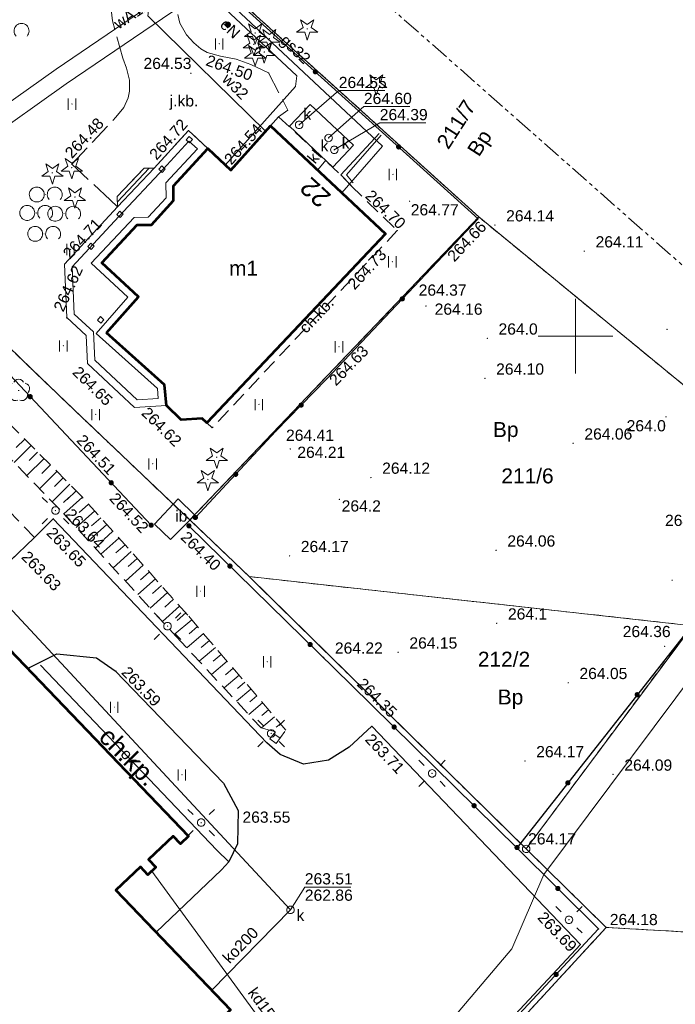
# Model space of a CAD drawing. Header units: metres. Extents: x 7427125 to 7427502, y 5541102 to 5541557.
# Tile 36 of 44: x 7427363 to 7427407, y 5541305 to 5541371. Entities that reach past the tile are written whole.
import ezdxf
from ezdxf.enums import TextEntityAlignment as Align

# ---------------------------------------------------------------- set-up
doc = ezdxf.new("R2010")
doc.units = ezdxf.units.M
doc.header["$MEASUREMENT"] = 0
for name, pattern in [('( Phantom )', [2.5, 1.25, -0.25, 0.25, -0.25, 0.25, -0.25]), ('PRZER1-1', [1, 0.5, -0.5]), ('PRZER2-1', [1.5, 1, -0.5]), ('PRZER3-1', [2, 1.5, -0.5])]:
    doc.linetypes.add(name, pattern=pattern)
for name, color, linetype, lineweight in [('GEPADR_O', 7, 'Continuous', 13), ('GEPPGD', 7, 'Continuous', 13), ('GESBTO', 7, 'Continuous', 13), ('GESBZO', 7, 'Continuous', 53), ('GESBZO_O', 7, 'Continuous', 53), ('GESDZI', 7, 'Continuous', 13), ('GESDZI_O', 7, 'Continuous', 13), ('GESIPP', 7, 'Continuous', 13), ('GESSCH', 7, 'Continuous', 13), ('GOSRBG', 7, 'Continuous', 13), ('GSLINK', 7, 'Continuous', 13), ('GSLINK_O', 7, 'Continuous', 13), ('GSLKOG', 7, 'Continuous', 30), ('GSLKRW', 7, 'Continuous', 30), ('GSPTZI', 7, 'Continuous', 13), ('GSPWPN', 7, 'Continuous', 13), ('GSPWPN_O', 7, 'Continuous', 13), ('GSPWPS', 7, 'Continuous', 13), ('GSPWPS_O', 7, 'Continuous', 13), ('GSSIIN', 7, 'Continuous', 13), ('GSSIIN_O', 7, 'Continuous', 13), ('GSSKOA', 7, 'Continuous', 13), ('GSSKOA_O', 7, 'Continuous', 13), ('GSSKOD', 7, 'Continuous', 13), ('GSSKOD_O', 7, 'Continuous', 13), ('GSSKOG', 7, 'Continuous', 13), ('GSSUTR', 7, 'Continuous', 13), ('GSSZAD', 7, 'Continuous', 13), ('GSSZSN', 7, 'Continuous', 13), ('GTGETI_O', 7, 'Continuous', 13), ('GUPELA', 7, 'Continuous', 13), ('GUPIWZ', 7, 'Continuous', 13), ('GUPIWZ_O', 7, 'Continuous', 13), ('GUPPRZ', 7, 'Continuous', 13), ('GUPPRZ_O', 7, 'Continuous', 13), ('GUSIKP', 7, 'Continuous', 13)]:
    doc.layers.add(name, color=color, linetype=linetype, lineweight=lineweight)
for name, color, linetype, lineweight, true_color in [('GESUZY', 7, 'Continuous', 13, 0x008000), ('GESUZY_O', 7, 'Continuous', 13, 0x008000), ('GSPRDI', 7, 'Continuous', 13, 0x008000), ('GSPRDL', 7, 'Continuous', 13, 0x008000), ('GULEPR', 1, 'Continuous', 13, 0xff0000), ('GULEPR_O', 1, 'Continuous', 13, 0xff0000), ('GULGPR', 7, 'Continuous', 13, 0xbfbf00), ('GULGPR_O', 7, 'Continuous', 13, 0xbfbf00), ('GULKPR', 7, 'Continuous', 13, 0x803300), ('GULKPR_O', 7, 'Continuous', 13, 0x803300), ('GULWPR', 5, 'Continuous', 13, 0x0000ff), ('GULWPR_O', 5, 'Continuous', 13, 0x0000ff), ('GUPKSD', 7, 'Continuous', 13, 0x803300), ('GUPKSD_O', 7, 'Continuous', 13, 0x803300), ('Ramka sekcyjna', 7, 'Continuous', 13, 0xa5007c)]:
    doc.layers.add(name, color=color, linetype=linetype, lineweight=lineweight, true_color=true_color)
doc.styles.add('Arial', font='arial.ttf')

# ---------------------------------------------------------------- blocks, each defined once
blk = doc.blocks.new('D_GEPPGD1_2')
blk.add_hatch(color=0).paths.add_polyline_path([(0, -0.045), (-0.013906, -0.042798), (-0.02645, -0.036406), (-0.036406, -0.02645), (-0.042798, -0.013906), (-0.045, 0), (-0.042798, 0.013906), (-0.036406, 0.02645), (-0.02645, 0.036406), (-0.013906, 0.042798), (0, 0.045), (0.013906, 0.042798), (0.02645, 0.036406), (0.036406, 0.02645), (0.042798, 0.013906), (0.045, 0), (0.042798, -0.013906), (0.036406, -0.02645), (0.02645, -0.036406), (0.013906, -0.042798)])
blk = doc.blocks.new('D_GUPIWZ1_1')
at = {"color": 0, "flags": 128}
blk.add_lwpolyline([(0, 0.25), (0.064705, 0.241481), (0.125, 0.216506), (0.176777, 0.176777), (0.216506, 0.125), (0.241481, 0.064705), (0.25, 0), (0.241481, -0.064705), (0.216506, -0.125), (0.176777, -0.176777), (0.125, -0.216506), (0.064705, -0.241481), (0, -0.25), (-0.064705, -0.241481), (-0.125, -0.216506), (-0.176777, -0.176777), (-0.216506, -0.125), (-0.241481, -0.064705), (-0.25, 0), (-0.241481, 0.064705), (-0.216506, 0.125), (-0.176777, 0.176777), (-0.125, 0.216506), (-0.064705, 0.241481), (0, 0.25)], close=True, dxfattribs=at)
blk = doc.blocks.new('D_GUPKSD1_1')
at = {"color": 0, "flags": 128}
blk.add_lwpolyline([(0, 0.25), (0.064705, 0.241481), (0.125, 0.216506), (0.176777, 0.176777), (0.216506, 0.125), (0.241481, 0.064705), (0.25, 0), (0.241481, -0.064705), (0.216506, -0.125), (0.176777, -0.176777), (0.125, -0.216506), (0.064705, -0.241481), (0, -0.25), (-0.064705, -0.241481), (-0.125, -0.216506), (-0.176777, -0.176777), (-0.216506, -0.125), (-0.241481, -0.064705), (-0.25, 0), (-0.241481, 0.064705), (-0.216506, 0.125), (-0.176777, 0.176777), (-0.125, 0.216506), (-0.064705, 0.241481), (0, 0.25)], close=True, dxfattribs=at)
blk = doc.blocks.new('D_GSPWPS1')
blk.add_hatch(color=0).paths.add_polyline_path([(0, -0.045), (-0.011647, -0.043467), (-0.0225, -0.038971), (-0.03182, -0.03182), (-0.038971, -0.0225), (-0.043467, -0.011647), (-0.045, 0), (-0.043467, 0.011647), (-0.038971, 0.0225), (-0.03182, 0.03182), (-0.0225, 0.038971), (-0.011647, 0.043467), (0, 0.045), (0.011647, 0.043467), (0.0225, 0.038971), (0.03182, 0.03182), (0.038971, 0.0225), (0.043467, 0.011647), (0.045, 0), (0.043467, -0.011647), (0.038971, -0.0225), (0.03182, -0.03182), (0.0225, -0.038971), (0.011647, -0.043467)])
blk = doc.blocks.new('D_GSPRDI1')
blk.add_hatch(color=0).paths.add_polyline_path([(0, -0.045), (-0.013906, -0.042798), (-0.02645, -0.036406), (-0.036406, -0.02645), (-0.042798, -0.013906), (-0.045, 0), (-0.042798, 0.013906), (-0.036406, 0.02645), (-0.02645, 0.036406), (-0.013906, 0.042798), (0, 0.045), (0.013906, 0.042798), (0.02645, 0.036406), (0.036406, 0.02645), (0.042798, 0.013906), (0.045, 0), (0.042798, -0.013906), (0.036406, -0.02645), (0.02645, -0.036406), (0.013906, -0.042798)])
at = {"color": 0, "flags": 128}
blk.add_lwpolyline([(0.272471, 0.088531), (0.713338, -0.231778), (0.168396, -0.231778), (0, -0.750048), (-0.168396, -0.231778), (-0.713338, -0.231778), (-0.272471, 0.088531), (-0.440867, 0.606801), (0, 0.286493), (0.440867, 0.606801), (0.272471, 0.088531)], close=True, dxfattribs=at)
blk = doc.blocks.new('D_GSPRDL1')
blk.add_hatch(color=0).paths.add_polyline_path([(0, -0.045), (-0.013906, -0.042798), (-0.02645, -0.036406), (-0.036406, -0.02645), (-0.042798, -0.013906), (-0.045, 0), (-0.042798, 0.013906), (-0.036406, 0.02645), (-0.02645, 0.036406), (-0.013906, 0.042798), (0, 0.045), (0.013906, 0.042798), (0.02645, 0.036406), (0.036406, 0.02645), (0.042798, 0.013906), (0.045, 0), (0.042798, -0.013906), (0.036406, -0.02645), (0.02645, -0.036406), (0.013906, -0.042798)])
at = {"color": 0, "flags": 128}
for points in [[(-0.324277, 0.563333), (-0.240553, 0.662679), (-0.127956, 0.727494), (0, 0.75), (0.127956, 0.727494), (0.240553, 0.662679), (0.324277, 0.563333)], [(-0.635969, -0.134326), (-0.70458, -0.024001), (-0.731429, 0.103115), (-0.713292, 0.231763), (-0.652348, 0.346501), (-0.55591, 0.433559), (-0.435555, 0.482485)], [(0.435555, 0.482485), (0.55591, 0.433559), (0.652348, 0.346501), (0.713292, 0.231763), (0.731429, 0.103115), (0.70458, -0.024001), (0.635969, -0.134326)], [(-0.068773, -0.646351), (-0.194901, -0.677512), (-0.324092, -0.663766), (-0.440839, -0.606763), (-0.531129, -0.513345), (-0.584125, -0.394725), (-0.593465, -0.265141)], [(0.593465, -0.265141), (0.584125, -0.394725), (0.531129, -0.513345), (0.440839, -0.606763), (0.324092, -0.663766), (0.194901, -0.677512), (0.068773, -0.646351)]]:
    blk.add_lwpolyline(points, dxfattribs=at)
blk = doc.blocks.new('D_GUPPRZ1')
blk.add_hatch(color=0).paths.add_polyline_path([(0, -0.045), (-0.011647, -0.043467), (-0.0225, -0.038971), (-0.03182, -0.03182), (-0.038971, -0.0225), (-0.043467, -0.011647), (-0.045, 0), (-0.043467, 0.011647), (-0.038971, 0.0225), (-0.03182, 0.03182), (-0.0225, 0.038971), (-0.011647, 0.043467), (0, 0.045), (0.011647, 0.043467), (0.0225, 0.038971), (0.03182, 0.03182), (0.038971, 0.0225), (0.043467, 0.011647), (0.045, 0), (0.043467, -0.011647), (0.038971, -0.0225), (0.03182, -0.03182), (0.0225, -0.038971), (0.011647, -0.043467)])
blk = doc.blocks.new('D_GSPWPN1')
blk.add_hatch(color=0).paths.add_polyline_path([(0, -0.045), (-0.011647, -0.043467), (-0.0225, -0.038971), (-0.03182, -0.03182), (-0.038971, -0.0225), (-0.043467, -0.011647), (-0.045, 0), (-0.043467, 0.011647), (-0.038971, 0.0225), (-0.03182, 0.03182), (-0.0225, 0.038971), (-0.011647, 0.043467), (0, 0.045), (0.011647, 0.043467), (0.0225, 0.038971), (0.03182, 0.03182), (0.038971, 0.0225), (0.043467, 0.011647), (0.045, 0), (0.043467, -0.011647), (0.038971, -0.0225), (0.03182, -0.03182), (0.0225, -0.038971), (0.011647, -0.043467)])
blk = doc.blocks.new('D_GSPTZI1')
blk.add_hatch(color=0).paths.add_polyline_path([(0, -0.2), (-0.051764, -0.193185), (-0.1, -0.173205), (-0.141421, -0.141421), (-0.173205, -0.1), (-0.193185, -0.051764), (-0.2, 0), (-0.193185, 0.051764), (-0.173205, 0.1), (-0.141421, 0.141421), (-0.1, 0.173205), (-0.051764, 0.193185), (0, 0.2), (0.051764, 0.193185), (0.1, 0.173205), (0.141421, 0.141421), (0.173205, 0.1), (0.193185, 0.051764), (0.2, 0), (0.193185, -0.051764), (0.173205, -0.1), (0.141421, -0.141421), (0.1, -0.173205), (0.051764, -0.193185)])
blk = doc.blocks.new('D_GEPPGD1_1')
at = {"color": 0, "flags": 128}
blk.add_lwpolyline([(0, 0.25), (0.077254, 0.237764), (0.146946, 0.202254), (0.202254, 0.146946), (0.237764, 0.077254), (0.25, 0), (0.237764, -0.077254), (0.202254, -0.146946), (0.146946, -0.202254), (0.077254, -0.237764), (0, -0.25), (-0.077254, -0.237764), (-0.146946, -0.202254), (-0.202254, -0.146946), (-0.237764, -0.077254), (-0.25, 0), (-0.237764, 0.077254), (-0.202254, 0.146946), (-0.146946, 0.202254), (-0.077254, 0.237764), (0, 0.25)], close=True, dxfattribs=at)
blk = doc.blocks.new('D_GUPELA2')
at = {"extrusion": (0, 0, -1)}
blk.add_hatch(color=0, dxfattribs=at).paths.add_polyline_path([(-0.002013, -0.044955), (-0.013788, -0.042836), (-0.024849, -0.037517), (-0.033417, -0.030138), (-0.040557, -0.019497), (-0.044323, -0.007777), (-0.044986, 0.001113), (-0.043117, 0.012881), (-0.038133, 0.023893), (-0.030065, 0.033482), (-0.021281, 0.03965), (-0.011881, 0.043403), (0.001087, 0.044987), (0.013449, 0.042943), (0.024479, 0.03776), (0.034764, 0.028574), (0.041285, 0.017903), (0.044532, 0.006476), (0.04461, -0.005909), (0.04187, -0.01649), (0.036867, -0.025804), (0.029541, -0.033946), (0.020466, -0.040077), (0.00982, -0.043916)])
at = {"color": 0, "flags": 128}
for points in [[(-0.883883, 0.883883), (-0.53033, 0.53033)], [(0.883883, 0.883883), (0.53033, 0.53033)], [(-0.883883, -0.883883), (-0.53033, -0.53033)], [(0.883883, -0.883883), (0.53033, -0.53033)]]:
    blk.add_lwpolyline(points, dxfattribs=at)
blk = doc.blocks.new('D_GUPELA1')
at = {"color": 0, "flags": 128}
blk.add_lwpolyline([(0, 0.25), (0.064705, 0.241481), (0.125, 0.216506), (0.176777, 0.176777), (0.216506, 0.125), (0.241481, 0.064705), (0.25, 0), (0.241481, -0.064705), (0.216506, -0.125), (0.176777, -0.176777), (0.125, -0.216506), (0.064705, -0.241481), (0, -0.25), (-0.064705, -0.241481), (-0.125, -0.216506), (-0.176777, -0.176777), (-0.216506, -0.125), (-0.241481, -0.064705), (-0.25, 0), (-0.241481, 0.064705), (-0.216506, 0.125), (-0.176777, 0.176777), (-0.125, 0.216506), (-0.064705, 0.241481), (0, 0.25)], close=True, dxfattribs=at)
blk = doc.blocks.new('D_KOLO')
blk.add_hatch(color=0).paths.add_polyline_path([(0, -0.175), (-0.045293, -0.169037), (-0.0875, -0.151554), (-0.123744, -0.123744), (-0.151554, -0.0875), (-0.169037, -0.045293), (-0.175, 0), (-0.169037, 0.045293), (-0.151554, 0.0875), (-0.123744, 0.123744), (-0.0875, 0.151554), (-0.045293, 0.169037), (0, 0.175), (0.045293, 0.169037), (0.0875, 0.151554), (0.123744, 0.123744), (0.151554, 0.0875), (0.169037, 0.045293), (0.175, 0), (0.169037, -0.045293), (0.151554, -0.0875), (0.123744, -0.123744), (0.0875, -0.151554), (0.045293, -0.169037)])
blk = doc.blocks.new('D_GSLKOG1')
blk.add_hatch(color=0).paths.add_polyline_path([(0, -0.175), (-0.045293, -0.169037), (-0.0875, -0.151554), (-0.123744, -0.123744), (-0.151554, -0.0875), (-0.169037, -0.045293), (-0.175, 0), (-0.169037, 0.045293), (-0.151554, 0.0875), (-0.123744, 0.123744), (-0.0875, 0.151554), (-0.045293, 0.169037), (0, 0.175), (0.045293, 0.169037), (0.0875, 0.151554), (0.123744, 0.123744), (0.151554, 0.0875), (0.169037, 0.045293), (0.175, 0), (0.169037, -0.045293), (0.151554, -0.0875), (0.123744, -0.123744), (0.0875, -0.151554), (0.045293, -0.169037)])
blk = doc.blocks.new('D_GSSZAD3')
at = {"color": 0, "flags": 128}
blk.add_lwpolyline([(-0.6, 0.5), (-0.513176, 0.492404), (-0.42899, 0.469846), (-0.35, 0.433013), (-0.278606, 0.383022), (-0.216978, 0.321394), (-0.166987, 0.25), (-0.130154, 0.17101), (-0.107596, 0.086824), (-0.1, 0), (-0.107596, -0.086824), (-0.130154, -0.17101), (-0.166987, -0.25), (-0.222125, -0.32743), (-0.290921, -0.393027), (-0.370887, -0.444418), (-0.459134, -0.479746), (-0.552472, -0.497736), (-0.647528, -0.497736), (-0.740866, -0.479746), (-0.829113, -0.444418), (-0.909079, -0.393027), (-0.977875, -0.32743), (-1.033013, -0.25), (-1.0725, -0.163534), (-1.094911, -0.071157), (-1.099434, 0.023791), (-1.085906, 0.117879), (-1.054816, 0.207708), (-1.007288, 0.290028), (-0.94504, 0.361867), (-0.87032, 0.420627), (-0.785831, 0.464184), (-0.694626, 0.490964), (-0.6, 0.5)], close=True, dxfattribs=at)
blk.add_lwpolyline([(0.234697, -0.341399), (0.179845, -0.271053), (0.138367, -0.192079), (0.111581, -0.106992), (0.100342, -0.018499), (0.105007, 0.070582), (0.125427, 0.157417), (0.160952, 0.239242), (0.210451, 0.313452), (0.27235, 0.377684), (0.344678, 0.429896), (0.425132, 0.468424), (0.511152, 0.492043), (0.6, 0.5), (0.688848, 0.492043), (0.774868, 0.468424), (0.855322, 0.429896), (0.92765, 0.377684), (0.989549, 0.313452), (1.039048, 0.239242), (1.074573, 0.157417), (1.094993, 0.070582), (1.099658, -0.018499), (1.088419, -0.106992), (1.061633, -0.192079), (1.020155, -0.271053), (0.965303, -0.341399)], dxfattribs=at)
blk = doc.blocks.new('D_GSSUTR1')
at = {"color": 0, "flags": 128}
for points in [[(-0.25666, 0.36165), (-0.25666, -0.38835)], [(0.24334, -0.38835), (0.24334, 0.36165)]]:
    blk.add_lwpolyline(points, dxfattribs=at)

msp = doc.modelspace()

# ---------------------------------------------------------------- linework, layer by layer
at = {"layer": 'GESBTO', "color": 7, "linetype": 'Continuous', "lineweight": 13, "flags": 128}
for points in [[(7427372.65, 5541345.37), (7427370.51, 5541345.24), (7427367.38, 5541348.17), (7427367.28, 5541350.06), (7427365.98, 5541351.26), (7427365.84, 5541354.83), (7427369.38, 5541358.66), (7427371.82, 5541361.24), (7427374.13, 5541363.77), (7427375.42, 5541362.55), (7427373.12, 5541360.06), (7427373.13, 5541359.07), (7427371.64, 5541357.46), (7427370.7, 5541357.45), (7427368.32, 5541354.91), (7427370.77, 5541352.64), (7427368.65, 5541350.23), (7427372.52, 5541346.75), (7427372.65, 5541345.37)], [(7427372.104, 5541345.838), (7427370.695, 5541345.752), (7427367.869, 5541348.397), (7427367.769, 5541350.289), (7427366.471, 5541351.487), (7427366.348, 5541354.643), (7427369.745, 5541358.319), (7427372.186, 5541360.9), (7427374.156, 5541363.057), (7427374.717, 5541362.526), (7427372.618, 5541360.253), (7427372.628, 5541359.264), (7427371.419, 5541357.958), (7427370.481, 5541357.948), (7427367.611, 5541354.885), (7427370.073, 5541352.604), (7427367.948, 5541350.189), (7427372.041, 5541346.509), (7427372.104, 5541345.838)]]:
    msp.add_lwpolyline(points, close=True, dxfattribs=at)
at = {"layer": 'GESBZO', "color": 7, "linetype": 'Continuous', "lineweight": 53, "flags": 128}
msp.add_lwpolyline([(7427368.65, 5541350.23), (7427370.77, 5541352.64), (7427368.32, 5541354.91), (7427370.7, 5541357.45), (7427371.641, 5541357.461), (7427373.13, 5541359.07), (7427373.12, 5541360.06), (7427375.42, 5541362.55), (7427376.95, 5541361.11), (7427379.61, 5541364.08), (7427387.29, 5541356.85), (7427375.34, 5541344.21), (7427375.04, 5541344.49), (7427373.64, 5541344.4), (7427372.65, 5541345.37), (7427372.52, 5541346.75), (7427368.65, 5541350.23)], close=True, dxfattribs=at)
msp.add_lwpolyline([(7427348.56, 5541343.21), (7427374.12, 5541316.56), (7427373.58, 5541316.05), (7427373.09, 5541316.57), (7427371.44, 5541315.01), (7427371.94, 5541314.48), (7427371.41, 5541313.98), (7427370.92, 5541314.51), (7427369.27, 5541312.95), (7427376.93, 5541304.94), (7427337.53, 5541267.44)], dxfattribs=at)
at = {"layer": 'GESDZI', "color": 7, "linetype": 'Continuous', "lineweight": 13, "flags": 128}
for points in [[(7427416.124, 5541346.829), (7427415.02, 5541340.33), (7427393.53, 5541357.98), (7427374.77, 5541374.95), (7427380.191, 5541378.543)], [(7427361.29, 5541350.08), (7427363.62, 5541347.81), (7427366.52, 5541345.04), (7427374.21, 5541337.71), (7427378.19, 5541333.92), (7427396.7, 5541315.71), (7427402.05, 5541310.46), (7427383.24, 5541290.03), (7427367.48, 5541272.62), (7427365.33, 5541270.24), (7427360.53, 5541265.49)], [(7427446.908, 5541319.659), (7427445.63, 5541306.75), (7427430.13, 5541308.84), (7427413.2, 5541309.82), (7427402.05, 5541310.46), (7427396.7, 5541315.71), (7427407.81, 5541330.64), (7427412.51, 5541325.55), (7427443.76, 5541322.438)]]:
    msp.add_lwpolyline(points, dxfattribs=at)
for points in [[(7427393.53, 5541357.98), (7427374.21, 5541337.71), (7427366.52, 5541345.04), (7427363.62, 5541347.81), (7427361.29, 5541350.08), (7427358.58, 5541352.7), (7427348.33, 5541362.8), (7427371.33, 5541378.06), (7427374.77, 5541374.95), (7427393.53, 5541357.98)], [(7427374.21, 5541337.71), (7427393.53, 5541357.98), (7427415.02, 5541340.33), (7427407.81, 5541330.64), (7427378.19, 5541333.92), (7427374.21, 5541337.71)], [(7427396.7, 5541315.71), (7427378.19, 5541333.92), (7427407.81, 5541330.64), (7427396.7, 5541315.71)], [(7427367.48, 5541272.62), (7427383.24, 5541290.03), (7427402.05, 5541310.46), (7427413.2, 5541309.82), (7427415.3, 5541271.69), (7427371.19, 5541269.26), (7427367.48, 5541272.62)]]:
    msp.add_lwpolyline(points, close=True, dxfattribs=at)
at = {"layer": 'GESIPP', "color": 7, "linetype": 'Continuous', "lineweight": 13, "flags": 128}
for points in [[(7427374.17, 5541363.35), (7427374.39, 5541363.15), (7427374.18, 5541362.93), (7427373.96, 5541363.13), (7427374.17, 5541363.35)], [(7427372.56, 5541361.18), (7427372.36, 5541360.96), (7427372.14, 5541361.17), (7427372.34, 5541361.39), (7427372.56, 5541361.18)], [(7427369.55, 5541357.94), (7427369.76, 5541358.16), (7427369.54, 5541358.37), (7427369.33, 5541358.15), (7427369.55, 5541357.94)], [(7427367.39, 5541356), (7427367.59, 5541356.23), (7427367.81, 5541356.03), (7427367.61, 5541355.8), (7427367.39, 5541356)], [(7427368.27, 5541350.88), (7427368.04, 5541351.08), (7427368.24, 5541351.31), (7427368.47, 5541351.1), (7427368.27, 5541350.88)]]:
    msp.add_lwpolyline(points, close=True, dxfattribs=at)
at = {"layer": 'GESSCH', "color": 7, "linetype": 'Continuous', "lineweight": 13, "flags": 128}
msp.add_lwpolyline([(7427369.38, 5541358.66), (7427369.35, 5541359.34), (7427371.15, 5541361.25), (7427371.82, 5541361.24), (7427369.38, 5541358.66)], close=True, dxfattribs=at)
msp.add_lwpolyline([(7427369.365, 5541358.998), (7427371.483, 5541361.245)], dxfattribs=at)
at = {"layer": 'GESUZY', "color": 96, "linetype": 'PRZER1-1', "lineweight": 13, "true_color": 0x008000}
for points in [[(7427416.124, 5541346.829), (7427415.02, 5541340.33), (7427393.53, 5541357.98), (7427374.77, 5541374.95), (7427380.191, 5541378.543)], [(7427446.908, 5541319.659), (7427445.63, 5541306.75), (7427430.13, 5541308.84), (7427413.2, 5541309.82), (7427402.05, 5541310.46), (7427396.7, 5541315.71), (7427407.81, 5541330.64), (7427412.51, 5541325.55), (7427443.76, 5541322.438)]]:
    msp.add_lwpolyline(points, dxfattribs=at)
for points in [[(7427393.53, 5541357.98), (7427374.21, 5541337.71), (7427366.52, 5541345.04), (7427363.62, 5541347.81), (7427361.29, 5541350.08), (7427358.58, 5541352.7), (7427354.64, 5541356.58), (7427348.33, 5541362.8), (7427371.33, 5541378.06), (7427374.77, 5541374.95), (7427393.53, 5541357.98)], [(7427374.21, 5541337.71), (7427393.53, 5541357.98), (7427415.02, 5541340.33), (7427407.81, 5541330.64), (7427378.19, 5541333.92), (7427374.21, 5541337.71)], [(7427324.78, 5541228.21), (7427320.15, 5541236.27), (7427305.53, 5541250.41), (7427281.57, 5541272.99), (7427273.39, 5541280.26), (7427354.64, 5541356.58), (7427358.58, 5541352.7), (7427361.29, 5541350.08), (7427363.62, 5541347.81), (7427366.52, 5541345.04), (7427374.21, 5541337.71), (7427378.19, 5541333.92), (7427396.7, 5541315.71), (7427402.05, 5541310.46), (7427383.24, 5541290.03), (7427367.48, 5541272.62), (7427365.33, 5541270.24), (7427360.53, 5541265.49), (7427345.01, 5541249.37), (7427332.02, 5541235.75), (7427327.9, 5541231.44), (7427324.78, 5541228.21)], [(7427378.19, 5541333.92), (7427407.81, 5541330.64), (7427396.7, 5541315.71), (7427378.19, 5541333.92)], [(7427367.48, 5541272.62), (7427383.24, 5541290.03), (7427402.05, 5541310.46), (7427413.2, 5541309.82), (7427415.3, 5541271.69), (7427371.19, 5541269.26), (7427367.48, 5541272.62)]]:
    msp.add_lwpolyline(points, close=True, dxfattribs=at)
at = {"layer": 'GOSRBG', "color": 7, "linetype": '( Phantom )', "lineweight": 13, "flags": 128}
msp.add_lwpolyline([(7427455.093, 5541312.435), (7427244.198, 5541498.57), (7427125.239, 5541372.711), (7427331.365, 5541179.81), (7427455.093, 5541312.435)], close=True, dxfattribs=at)
at = {"layer": 'GSLINK', "color": 7, "linetype": 'Continuous', "lineweight": 13, "flags": 128}
msp.add_lwpolyline([(7427364.22, 5541327.99), (7427376.01, 5541315.63), (7427376.82, 5541314.84)], dxfattribs=at)
at = {"layer": 'GSLKOG', "color": 7, "linetype": 'Continuous', "lineweight": 30, "flags": 128}
for points in [[(7427374.24, 5541374.93), (7427377.29, 5541372.49), (7427393.49, 5541357.86), (7427383.34, 5541347.14), (7427379.97, 5541343.65), (7427374.58, 5541337.88)], [(7427371.63, 5541337.36), (7427366.28, 5541343.04), (7427355.66, 5541354.34), (7427350.4, 5541359.97), (7427347.92, 5541362.68)], [(7427415.921, 5541347.008), (7427414.82, 5541340.27), (7427407.52, 5541330.35), (7427396.09, 5541315.8)], [(7427266.44, 5541288.58), (7427277.84, 5541278.38), (7427296.06, 5541262.04), (7427308.06, 5541251.31), (7427314.6, 5541245.38), (7427316.29, 5541244), (7427319.78, 5541240.88), (7427327.26, 5541234.36), (7427329.75, 5541234.12), (7427336, 5541240.52), (7427344.5, 5541249.29), (7427345.07, 5541249.81), (7427346.82, 5541251.64), (7427354.76, 5541259.81), (7427355.77, 5541260.97), (7427366.55, 5541272.09), (7427367.5, 5541273.13), (7427373.53, 5541279.81), (7427385.65, 5541293.27), (7427401.54, 5541310.36), (7427396.09, 5541315.77), (7427385, 5541326.69), (7427374.15, 5541337.32)]]:
    msp.add_lwpolyline(points, dxfattribs=at)
at = {"layer": 'GSLKRW', "color": 7, "linetype": 'Continuous', "lineweight": 30, "flags": 128}
for points in [[(7427350.51, 5541263.66), (7427364.25, 5541276.73), (7427384.85, 5541296.39), (7427386.58, 5541294.57), (7427400.33, 5541309.31), (7427386.39, 5541323.91), (7427384.86, 5541322.51), (7427383.48, 5541321.65), (7427381.81, 5541321.37), (7427380.25, 5541322.03), (7427379.36, 5541322.8), (7427365.08, 5541337.79), (7427363.83, 5541336.54), (7427362.15, 5541334.94)], [(7427363.36, 5541327.78), (7427365.33, 5541328.76), (7427367.98, 5541328.49), (7427369.23, 5541327.62), (7427376.47, 5541320.1), (7427377.44, 5541318.27), (7427377.4, 5541316.06), (7427376.82, 5541314.84), (7427376.34, 5541314.3), (7427371.95, 5541310.14)]]:
    msp.add_lwpolyline(points, dxfattribs=at)
at = {"layer": 'GSSIIN', "color": 7, "linetype": 'Continuous', "lineweight": 13, "flags": 128}
msp.add_lwpolyline([(7427372.92, 5541336.41), (7427374.54, 5541338.04), (7427373.44, 5541339.13), (7427371.84, 5541337.44), (7427372.92, 5541336.41)], close=True, dxfattribs=at)
at = {"layer": 'GSSKOA', "color": 7, "linetype": 'PRZER3-1', "lineweight": 13}
msp.add_lwpolyline([(7427373.42, 5541371.52), (7427373.55, 5541370.93), (7427374, 5541370.17), (7427374.48, 5541369.63), (7427374.95, 5541369.23), (7427375.38, 5541368.97), (7427376.26, 5541368.73), (7427377.31, 5541368.53), (7427378.3, 5541368.18), (7427379.48, 5541367.61), (7427380.77, 5541365.13), (7427380.15, 5541364.68), (7427379.61, 5541364.08), (7427376.95, 5541361.11), (7427375.42, 5541362.55), (7427374.13, 5541363.77), (7427371.82, 5541361.24), (7427371.15, 5541361.25), (7427369.35, 5541359.34), (7427369.38, 5541358.66), (7427368.89, 5541359.13), (7427368.89, 5541359.13), (7427366.32, 5541361.51), (7427369.27, 5541364.65), (7427369.8, 5541365.3), (7427370.08, 5541365.94), (7427370.17, 5541366.4), (7427370.18, 5541367.13), (7427369.97, 5541367.94), (7427369.74, 5541368.59), (7427369.04, 5541371.1), (7427368.9, 5541372.23)], dxfattribs=at)
at = {"layer": 'GSSKOD', "color": 7, "linetype": 'PRZER2-1', "lineweight": 13}
msp.add_lwpolyline([(7427379.61, 5541364.08), (7427380.15, 5541364.68), (7427384.3, 5541360.79), (7427385, 5541360.07), (7427388.08, 5541357.07), (7427375.71, 5541343.88), (7427375.34, 5541344.21), (7427387.29, 5541356.85), (7427379.61, 5541364.08)], close=True, dxfattribs=at)
msp.add_lwpolyline([(7427362.15, 5541334.94), (7427363.83, 5541336.54), (7427363.83, 5541336.54), (7427352.19, 5541348.62)], dxfattribs=at)
at = {"layer": 'GSSKOG', "color": 7, "linetype": 'Continuous', "lineweight": 13, "flags": 128}
for points in [[(7427385, 5541360.07), (7427384.3, 5541360.79), (7427386.86, 5541363.56)], [(7427387.01, 5541363.46), (7427384.68, 5541360.79), (7427385.13, 5541360.26)]]:
    msp.add_lwpolyline(points, dxfattribs=at)
at = {"layer": 'GSSUTR', "color": 7, "linetype": 'PRZER2-1', "lineweight": 13}
for points in [[(7427376.18, 5541369.57), (7427376.17, 5541369.55), (7427376.19, 5541369.55), (7427376.18, 5541369.57)], [(7427366.34, 5541365.55), (7427366.33, 5541365.53), (7427366.35, 5541365.53), (7427366.34, 5541365.55)], [(7427387.79, 5541360.84), (7427387.78, 5541360.82), (7427387.8, 5541360.82), (7427387.79, 5541360.84)], [(7427366.24, 5541355.83), (7427366.23, 5541355.81), (7427366.25, 5541355.81), (7427366.24, 5541355.83)], [(7427387.76, 5541355), (7427387.75, 5541354.98), (7427387.77, 5541354.98), (7427387.76, 5541355)], [(7427365.76, 5541349.37), (7427365.75, 5541349.35), (7427365.77, 5541349.35), (7427365.76, 5541349.37)], [(7427384.19, 5541349.32), (7427384.18, 5541349.3), (7427384.2, 5541349.3), (7427384.19, 5541349.32)], [(7427378.83, 5541345.45), (7427378.82, 5541345.43), (7427378.84, 5541345.43), (7427378.83, 5541345.45)], [(7427367.92, 5541344.78), (7427367.91, 5541344.76), (7427367.93, 5541344.76), (7427367.92, 5541344.78)], [(7427371.73, 5541341.48), (7427371.72, 5541341.46), (7427371.74, 5541341.46), (7427371.73, 5541341.48)], [(7427374.94, 5541332.96), (7427374.93, 5541332.94), (7427374.95, 5541332.94), (7427374.94, 5541332.96)], [(7427379.39, 5541328.25), (7427379.38, 5541328.23), (7427379.4, 5541328.23), (7427379.39, 5541328.25)], [(7427369.16, 5541325.2), (7427369.15, 5541325.18), (7427369.17, 5541325.18), (7427369.16, 5541325.2)], [(7427373.68, 5541320.68), (7427373.67, 5541320.66), (7427373.69, 5541320.66), (7427373.68, 5541320.68)]]:
    msp.add_lwpolyline(points, close=True, dxfattribs=at)
at = {"layer": 'GSSZAD', "color": 7, "linetype": 'PRZER2-1', "lineweight": 13}
for points in [[(7427364.58, 5541359.49), (7427364.57, 5541359.47), (7427364.59, 5541359.47), (7427364.58, 5541359.49)], [(7427363.94, 5541358.26), (7427363.93, 5541358.24), (7427363.95, 5541358.24), (7427363.94, 5541358.26)], [(7427365.81, 5541358.2), (7427365.8, 5541358.18), (7427365.82, 5541358.18), (7427365.81, 5541358.2)], [(7427364.47, 5541356.86), (7427364.46, 5541356.84), (7427364.48, 5541356.84), (7427364.47, 5541356.86)]]:
    msp.add_lwpolyline(points, close=True, dxfattribs=at)
at = {"layer": 'GSSZSN', "color": 7, "linetype": 'PRZER2-1', "lineweight": 13}
msp.add_lwpolyline([(7427359.6, 5541344.51), (7427365.76, 5541338.15), (7427373.3, 5541329.91), (7427378.98, 5541323.81), (7427379.95, 5541323.55), (7427379.55, 5541323.07), (7427379.98, 5541322.76), (7427379.98, 5541322.76), (7427380.63, 5541323.66), (7427374.08, 5541331.34), (7427367.01, 5541339.26), (7427360.79, 5541345.52)], dxfattribs=at)
at = {"layer": 'GSSZSN', "color": 7, "linetype": 'Continuous', "lineweight": 13, "flags": 128}
for points in [[(7427363.174, 5541343.121), (7427362.606, 5541342.556)], [(7427363.604, 5541342.688), (7427362.463, 5541341.554)], [(7427364.463, 5541341.824), (7427363.311, 5541340.679)], [(7427364.033, 5541342.256), (7427363.46, 5541341.686)], [(7427365.322, 5541340.959), (7427364.159, 5541339.803)], [(7427364.892, 5541341.391), (7427364.313, 5541340.816)], [(7427365.751, 5541340.527), (7427365.167, 5541339.946)], [(7427366.181, 5541340.095), (7427365.007, 5541338.928)], [(7427366.61, 5541339.662), (7427366.02, 5541339.076)], [(7427367.038, 5541339.228), (7427365.791, 5541338.116)], [(7427367.85, 5541338.319), (7427366.614, 5541337.216)], [(7427367.444, 5541338.774), (7427366.823, 5541338.22)], [(7427368.256, 5541337.865), (7427367.641, 5541337.316)], [(7427368.661, 5541337.41), (7427367.437, 5541336.317)], [(7427369.473, 5541336.501), (7427368.26, 5541335.418)], [(7427369.067, 5541336.955), (7427368.458, 5541336.412)], [(7427369.879, 5541336.046), (7427369.275, 5541335.507)], [(7427370.285, 5541335.592), (7427369.083, 5541334.519)], [(7427370.69, 5541335.137), (7427370.092, 5541334.603)], [(7427371.096, 5541334.682), (7427369.906, 5541333.62)], [(7427371.908, 5541333.773), (7427370.728, 5541332.72)], [(7427371.502, 5541334.228), (7427370.91, 5541333.699)], [(7427372.314, 5541333.319), (7427371.727, 5541332.795)], [(7427372.72, 5541332.864), (7427371.551, 5541331.821)], [(7427373.125, 5541332.409), (7427372.544, 5541331.89)], [(7427373.531, 5541331.955), (7427372.374, 5541330.922)], [(7427373.937, 5541331.5), (7427373.361, 5541330.986)], [(7427374.336, 5541331.04), (7427373.173, 5541330.048)], [(7427374.731, 5541330.576), (7427374.16, 5541330.088)], [(7427375.127, 5541330.112), (7427374.004, 5541329.154)], [(7427375.918, 5541329.185), (7427374.835, 5541328.262)], [(7427375.522, 5541329.649), (7427374.971, 5541329.178)], [(7427376.313, 5541328.722), (7427375.782, 5541328.268)], [(7427376.709, 5541328.258), (7427375.666, 5541327.369)], [(7427377.104, 5541327.794), (7427376.593, 5541327.358)], [(7427377.5, 5541327.331), (7427376.498, 5541326.476)], [(7427377.895, 5541326.867), (7427377.404, 5541326.448)], [(7427378.29, 5541326.403), (7427377.329, 5541325.583)], [(7427378.686, 5541325.94), (7427378.215, 5541325.538)], [(7427379.081, 5541325.476), (7427378.16, 5541324.69)], [(7427379.872, 5541324.549), (7427379, 5541323.805)], [(7427379.477, 5541325.012), (7427379.026, 5541324.628)], [(7427380.268, 5541324.085), (7427379.991, 5541323.849)], [(7427380.243, 5541323.125), (7427379.839, 5541323.417)]]:
    msp.add_lwpolyline(points, dxfattribs=at)
at = {"layer": 'GULEPR', "color": 1, "linetype": 'Continuous', "lineweight": 13, "true_color": 0xff0000, "flags": 128}
for points in [[(7427375.15, 5541375.08), (7427375.08, 5541375.46), (7427374.59, 5541375.74), (7427373.81, 5541375.23), (7427373.88, 5541374.43), (7427381.37, 5541367.41), (7427381.27, 5541366.7), (7427376.58, 5541361.44)], [(7427409.66, 5541329.78), (7427397.89, 5541314), (7427395.75, 5541309.02), (7427378.78, 5541289.01), (7427369.23, 5541278.27), (7427364.75, 5541273.69), (7427345.56, 5541251.83)]]:
    msp.add_lwpolyline(points, dxfattribs=at)
at = {"layer": 'GULGPR', "color": 52, "linetype": 'Continuous', "lineweight": 13, "true_color": 0xbfbf00, "flags": 128}
msp.add_lwpolyline([(7427384.37, 5541359.6), (7427387.1, 5541362.72), (7427375.87, 5541373.25), (7427381.905, 5541377.031)], dxfattribs=at)
at = {"layer": 'GULKPR', "color": 36, "linetype": 'Continuous', "lineweight": 13, "true_color": 0x803300, "flags": 128}
for points in [[(7427383.3, 5541361.77), (7427382.76, 5541361.13)], [(7427328.11, 5541358.42), (7427339.33, 5541350.54), (7427351.72, 5541343.05), (7427380.94, 5541311.63), (7427375.67, 5541306.25)], [(7427382.52, 5541299.35), (7427371.67, 5541314.23)]]:
    msp.add_lwpolyline(points, dxfattribs=at)
at = {"layer": 'GULWPR', "color": 5, "linetype": 'Continuous', "lineweight": 13, "true_color": 0x0000ff, "flags": 128}
for points in [[(7427377.84, 5541380.619), (7427372.11, 5541376.89), (7427371.41, 5541371.44), (7427379.27, 5541363.71)], [(7427355.541, 5541205.724), (7427350.27, 5541214.134), (7427342.771, 5541226.342), (7427324.674, 5541254.927), (7427317.263, 5541263.871), (7427287.688, 5541297.811), (7427306.199, 5541315.228), (7427323.568, 5541331.476), (7427342.714, 5541349.773), (7427348.614, 5541356.015), (7427365.267, 5541367.862), (7427380.522, 5541378.251)], [(7427356.388, 5541206.632), (7427351.29, 5541214.766), (7427343.789, 5541226.978), (7427325.646, 5541255.633), (7427318.177, 5541264.649), (7427289.352, 5541297.729), (7427307.021, 5541314.352), (7427324.392, 5541330.604), (7427343.566, 5541348.927), (7427349.406, 5541355.105), (7427365.953, 5541366.878), (7427381.45, 5541377.432)]]:
    msp.add_lwpolyline(points, dxfattribs=at)
at = {"layer": 'GUPPRZ_O', "color": 36, "linetype": 'Continuous', "lineweight": 13, "true_color": 0x803300, "flags": 128}
for points in [[(7427381.52, 5541364.14), (7427384.17, 5541366.427), (7427387.25, 5541366.427)], [(7427383.49, 5541363.26), (7427385.85, 5541365.357), (7427388.93, 5541365.357)], [(7427383.87, 5541362.47), (7427386.91, 5541364.277), (7427389.99, 5541364.277)], [(7427380.94, 5541311.63), (7427381.9, 5541313.162), (7427384.98, 5541313.162)]]:
    msp.add_lwpolyline(points, dxfattribs=at)
at = {"layer": 'GUSIKP', "color": 36, "linetype": 'Continuous', "lineweight": 13, "true_color": 0x803300, "flags": 128}
msp.add_lwpolyline([(7427382.25, 5541365.51), (7427385.16, 5541362.77), (7427383.78, 5541361.31), (7427380.88, 5541364.06), (7427382.25, 5541365.51)], close=True, dxfattribs=at)
at = {"layer": 'Ramka sekcyjna', "color": 7, "linetype": 'Continuous', "lineweight": 13, "flags": 128}
for points in [[(7427400, 5541347.5), (7427400, 5541352.5)], [(7427402.5, 5541350), (7427397.5, 5541350)]]:
    msp.add_lwpolyline(points, dxfattribs=at)

# ---------------------------------------------------------------- block references
at = {"layer": 'GEPPGD', "color": 7, "linetype": 'Continuous', "lineweight": 13}
for name, p in [('D_GEPPGD1_2', (7427393.53, 5541357.98)), ('D_GEPPGD1_2', (7427363.62, 5541347.81)), ('D_GEPPGD1_2', (7427366.52, 5541345.04)), ('D_GEPPGD1_2', (7427374.21, 5541337.71)), ('D_GEPPGD1_2', (7427378.19, 5541333.92)), ('D_GEPPGD1_1', (7427396.7, 5541315.71)), ('D_GEPPGD1_2', (7427402.05, 5541310.46))]:
    msp.add_blockref(name, p, dxfattribs=at)
at = {"layer": 'GSLKOG', "color": 7, "linetype": 'Continuous', "lineweight": 30}
for name, p, rotation in [('D_KOLO', (7427382.607, 5541367.688), 317.9152363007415), ('D_KOLO', (7427382.607, 5541367.688), 317.9152363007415), ('D_KOLO', (7427388.173, 5541362.662), 317.9152363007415), ('D_KOLO', (7427388.173, 5541362.662), 317.9152363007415), ('D_KOLO', (7427388.415, 5541352.5), 226.5644694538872), ('D_KOLO', (7427388.415, 5541352.5), 226.5644694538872), ('D_KOLO', (7427363.538, 5541345.957), 133.2231460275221), ('D_KOLO', (7427363.538, 5541345.957), 133.2231460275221), ('D_KOLO', (7427381.655, 5541345.395), 226.0021563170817), ('D_KOLO', (7427381.655, 5541345.395), 226.0021563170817), ('D_KOLO', (7427377.275, 5541340.765), 226.9501781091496), ('D_KOLO', (7427377.275, 5541340.765), 226.9501781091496), ('D_KOLO', (7427368.955, 5541340.2), 133.286312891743), ('D_KOLO', (7427368.955, 5541340.2), 133.286312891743), ('D_GSLKOG1', (7427374.58, 5541337.88), 226.9501781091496), ('D_GSLKOG1', (7427371.63, 5541337.36), 133.286312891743), ('D_GSLKOG1', (7427374.15, 5541337.32), 135.5868077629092), ('D_KOLO', (7427376.896, 5541334.629), 135.5868077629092), ('D_KOLO', (7427376.896, 5541334.629), 135.5868077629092), ('D_KOLO', (7427382.254, 5541329.381), 135.5868077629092), ('D_KOLO', (7427382.254, 5541329.381), 135.5868077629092), ('D_KOLO', (7427404.122, 5541326.024), 231.8479911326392), ('D_KOLO', (7427404.122, 5541326.024), 231.8479911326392), ('D_KOLO', (7427387.873, 5541323.861), 135.4425301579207), ('D_KOLO', (7427387.873, 5541323.861), 135.4425301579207), ('D_KOLO', (7427399.488, 5541320.126), 231.8479911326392), ('D_KOLO', (7427399.488, 5541320.126), 231.8479911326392), ('D_KOLO', (7427393.217, 5541318.599), 135.4425301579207), ('D_KOLO', (7427393.217, 5541318.599), 135.4425301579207), ('D_GSLKOG1', (7427396.09, 5541315.8), 231.8479911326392), ('D_KOLO', (7427398.815, 5541313.065), 135.2110332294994), ('D_KOLO', (7427398.815, 5541313.065), 135.2110332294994), ('D_KOLO', (7427398.702, 5541307.308), 47.08382709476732), ('D_KOLO', (7427398.702, 5541307.308), 47.08382709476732)]:
    msp.add_blockref(name, p, dxfattribs=dict(at, rotation=rotation))
at = {"layer": 'GSPRDI', "color": 96, "linetype": 'Continuous', "lineweight": 13, "true_color": 0x008000}
for p in [(7427378.58, 5541370.28), (7427382.06, 5541370.56), (7427378.49, 5541369.52), (7427379.53, 5541369.9), (7427378.58, 5541368.84), (7427379.19, 5541369.01), (7427386.68, 5541366.87), (7427365.02, 5541360.93), (7427366.32, 5541361.28), (7427366.53, 5541359.31), (7427376.01, 5541341.91), (7427375.42, 5541340.42)]:
    msp.add_blockref('D_GSPRDI1', p, dxfattribs=at)
at = {"layer": 'GSPRDL', "color": 96, "linetype": 'Continuous', "lineweight": 13, "true_color": 0x008000}
msp.add_blockref('D_GSPRDL1', (7427362.77, 5541346.37), dxfattribs=at)
at = {"layer": 'GSPTZI', "color": 7, "linetype": 'Continuous', "lineweight": 13}
msp.add_blockref('D_GSPTZI1', (7427376.76, 5541370.84), dxfattribs=at)
at = {"layer": 'GSPWPN', "color": 7, "linetype": 'Continuous', "lineweight": 13}
for p in [(7427394.1, 5541349.86), (7427406.05, 5541344.61), (7427384.21, 5541339.09), (7427394.73, 5541330.8)]:
    msp.add_blockref('D_GSPWPN1', p, dxfattribs=at)
at = {"layer": 'GSPWPS', "color": 7, "linetype": 'Continuous', "lineweight": 13}
for p in [(7427374.28, 5541367.58), (7427379.48, 5541367.61), (7427379.61, 5541364.08), (7427374.13, 5541363.74), (7427366.32, 5541361.51), (7427388.9, 5541359.03), (7427393.49, 5541357.86), (7427394.61, 5541357.43), (7427387.29, 5541356.85), (7427388.08, 5541357.07), (7427400.59, 5541355.69), (7427365.84, 5541354.83), (7427389.07, 5541353.19), (7427390, 5541352.02), (7427365.97, 5541351.23), (7427406.12, 5541350.46), (7427367.38, 5541348.17), (7427383.34, 5541347.14), (7427393.94, 5541347.18), (7427373.64, 5541344.4), (7427379.97, 5541343.65), (7427366.28, 5541343.04), (7427380.93, 5541342.46), (7427399.84, 5541342.84), (7427386.32, 5541340.55), (7427365.08, 5541337.79), (7427371.63, 5541337.36), (7427374.22, 5541337.23), (7427363.83, 5541336.54), (7427394.69, 5541335.68), (7427380.88, 5541335.31), (7427406.46, 5541333.68), (7427405.96, 5541329.26), (7427383.16, 5541328.52), (7427388.14, 5541328.86), (7427369.28, 5541327.59), (7427385, 5541326.69), (7427399.51, 5541326.82), (7427386.39, 5541323.91), (7427396.62, 5541321.59), (7427402.51, 5541320.69), (7427374.97, 5541317.47), (7427396.08, 5541315.76), (7427401.54, 5541310.36), (7427400.33, 5541309.31)]:
    msp.add_blockref('D_GSPWPS1', p, dxfattribs=at)
at = {"layer": 'GSSUTR', "color": 7, "linetype": 'Continuous', "lineweight": 13}
for p in [(7427376.18, 5541369.56), (7427366.34, 5541365.54), (7427387.79, 5541360.83), (7427366.24, 5541355.82), (7427387.76, 5541354.99), (7427365.76, 5541349.36), (7427384.19, 5541349.31), (7427378.83, 5541345.44), (7427367.92, 5541344.77), (7427371.73, 5541341.47), (7427374.94, 5541332.95), (7427379.39, 5541328.24), (7427369.16, 5541325.19), (7427373.68, 5541320.67)]:
    msp.add_blockref('D_GSSUTR1', p, dxfattribs=at)
at = {"layer": 'GSSZAD', "color": 7, "linetype": 'Continuous', "lineweight": 13}
for p in [(7427362.36, 5541370.42), (7427364.58, 5541359.48), (7427363.94, 5541358.25), (7427365.81, 5541358.19), (7427364.47, 5541356.85)]:
    msp.add_blockref('D_GSSZAD3', p, dxfattribs=at)
at = {"layer": 'GUPELA', "color": 7, "linetype": 'Continuous', "lineweight": 13}
for name, p in [('D_GUPELA2', (7427365.23, 5541338.34)), ('D_GUPELA1', (7427365.23, 5541338.34)), ('D_GUPELA2', (7427372.72, 5541330.61)), ('D_GUPELA1', (7427372.72, 5541330.61)), ('D_GUPELA2', (7427379.65, 5541323.43)), ('D_GUPELA1', (7427379.65, 5541323.43)), ('D_GUPELA2', (7427390.41, 5541320.76)), ('D_GUPELA1', (7427390.41, 5541320.76)), ('D_GUPELA2', (7427374.97, 5541317.47)), ('D_GUPELA1', (7427374.97, 5541317.47)), ('D_GUPELA2', (7427399.56, 5541310.97)), ('D_GUPELA1', (7427399.56, 5541310.97))]:
    msp.add_blockref(name, p, dxfattribs=at)
at = {"layer": 'GUPIWZ', "color": 7, "linetype": 'Continuous', "lineweight": 13}
for p in [(7427381.52, 5541364.14), (7427383.49, 5541363.26), (7427383.87, 5541362.47)]:
    msp.add_blockref('D_GUPIWZ1_1', p, dxfattribs=at)
at = {"layer": 'GUPKSD', "color": 36, "linetype": 'Continuous', "lineweight": 13, "true_color": 0x803300}
msp.add_blockref('D_GUPKSD1_1', (7427380.94, 5541311.63), dxfattribs=at)
at = {"layer": 'GUPPRZ', "color": 36, "linetype": 'Continuous', "lineweight": 13, "true_color": 0x803300}
for p in [(7427381.52, 5541364.14), (7427383.49, 5541363.26), (7427383.87, 5541362.47), (7427380.94, 5541311.63)]:
    msp.add_blockref('D_GUPPRZ1', p, dxfattribs=at)

# ---------------------------------------------------------------- texts
at = {"layer": 'GEPADR_O', "color": 7, "linetype": 'Continuous', "lineweight": 0, "style": 'Arial'}
msp.add_text('22', height=1.25, rotation=137.38573, dxfattribs=at).set_placement((7427383.02, 5541360.07), align=Align.CENTER)
at = {"layer": 'GESBZO_O', "color": 7, "linetype": 'Continuous', "lineweight": 0, "style": 'Arial'}
msp.add_text('m1', height=1, dxfattribs=at).set_placement((7427377.805, 5541354.048), align=Align.CENTER)
at = {"layer": 'GESDZI_O', "color": 7, "linetype": 'Continuous', "lineweight": 0, "style": 'Arial'}
msp.add_text('211/7', height=1, rotation=57.37964, dxfattribs=at).set_placement((7427391.494, 5541362.437))
for s, p in [('211/6', (7427395.04, 5541340.16)), ('212/2', (7427393.47, 5541327.9))]:
    msp.add_text(s, height=1, dxfattribs=at).set_placement(p)
at = {"layer": 'GESUZY_O', "color": 96, "linetype": 'Continuous', "lineweight": 0, "true_color": 0x008000, "style": 'Arial'}
msp.add_text('Bp', height=1, rotation=57.37964, dxfattribs=at).set_placement((7427393.539, 5541361.947))
for p in [(7427394.48, 5541343.26), (7427394.8, 5541325.37)]:
    msp.add_text('Bp', height=1, dxfattribs=at).set_placement(p)
at = {"layer": 'GSLINK_O', "color": 7, "linetype": 'Continuous', "lineweight": 0, "style": 'Arial'}
msp.add_text('ok', height=0.75, rotation=313.64793, dxfattribs=at).set_placement((7427369.903, 5541321.607), align=Align.CENTER)
at = {"layer": 'GSPWPN_O', "color": 7, "linetype": 'Continuous', "lineweight": 0, "style": 'Arial'}
for s, p in [('264.0', (7427394.85, 5541350.11)), ('264.0', (7427403.415, 5541343.638)), ('264.2', (7427384.364, 5541338.274)), ('264.1', (7427395.48, 5541331.05))]:
    msp.add_text(s, height=0.75, dxfattribs=at).set_placement(p)
at = {"layer": 'GSPWPS_O', "color": 7, "linetype": 'Continuous', "lineweight": 0, "style": 'Arial'}
for s, p in [('264.53', (7427371.115, 5541367.872)), ('264.77', (7427388.983, 5541358.083)), ('264.14', (7427395.36, 5541357.68)), ('264.11', (7427401.34, 5541355.94)), ('264.37', (7427389.512, 5541352.711)), ('264.16', (7427390.579, 5541351.438)), ('264.10', (7427394.69, 5541347.43)), ('264.41', (7427380.643, 5541343.003)), ('264.06', (7427400.59, 5541343.09)), ('264.21', (7427381.398, 5541341.864)), ('264.12', (7427387.07, 5541340.8)), ('264.07', (7427405.981, 5541337.31)), ('264.06', (7427395.44, 5541335.93)), ('264.17', (7427381.63, 5541335.56)), ('264.36', (7427403.154, 5541329.875)), ('264.15', (7427388.89, 5541329.11)), ('264.22', (7427383.91, 5541328.77)), ('264.05', (7427400.26, 5541327.07)), ('264.17', (7427397.37, 5541321.84)), ('264.09', (7427403.26, 5541320.94)), ('263.55', (7427377.73, 5541317.46)), ('264.17', (7427396.83, 5541316.01)), ('264.18', (7427402.29, 5541310.61))]:
    msp.add_text(s, height=0.75, dxfattribs=at).set_placement(p)
for s, rotation, p in [('264.50', 340.52948, (7427375.22, 5541368.14)), ('264.48', 46.78679, (7427366.33, 5541361.84)), ('264.72', 48.1514, (7427371.99, 5541361.73)), ('264.54', 48.1514, (7427376.99, 5541361.41)), ('264.70', 316.36777, (7427385.884, 5541359.319)), ('264.71', 46.86263, (7427366.197, 5541355.114)), ('264.66', 46.60095, (7427391.9, 5541354.931)), ('264.73', 46.7958, (7427385.23, 5541353.06)), ('264.62', 65.32288, (7427365.75, 5541351.58)), ('264.63', 45.83187, (7427383.986, 5541346.638)), ('264.65', 315.58439, (7427366.31, 5541347.53)), ('264.62', 315.58439, (7427370.92, 5541344.8)), ('264.51', 313.34149, (7427366.586, 5541342.994)), ('264.52', 313.28631, (7427368.78, 5541339.106)), ('263.64', 313.61045, (7427365.83, 5541338.04)), ('263.65', 313.8663, (7427364.58, 5541336.79)), ('264.40', 315.58681, (7427373.545, 5541336.489)), ('263.63', 314.22368, (7427362.9, 5541335.19)), ('263.59', 313.91322, (7427369.594, 5541327.469)), ('264.35', 315.44253, (7427385.336, 5541326.678)), ('263.71', 313.67524, (7427385.875, 5541322.983)), ('263.69', 313.58138, (7427397.404, 5541311.072))]:
    msp.add_text(s, height=0.75, rotation=rotation, dxfattribs=at).set_placement(p)
at = {"layer": 'GSSIIN_O', "color": 7, "linetype": 'Continuous', "lineweight": 0, "style": 'Arial'}
msp.add_text('ib', height=0.75, dxfattribs=at).set_placement((7427373.23, 5541337.6))
at = {"layer": 'GSSKOA_O', "color": 7, "linetype": 'Continuous', "lineweight": 0, "style": 'Arial'}
msp.add_text('j.kb.', height=0.75, dxfattribs=at).set_placement((7427373.824, 5541365.368), align=Align.CENTER)
at = {"layer": 'GSSKOD_O', "color": 7, "linetype": 'Continuous', "lineweight": 0, "style": 'Arial'}
msp.add_text('ch.kb.', height=0.75, rotation=46.56721, dxfattribs=at).set_placement((7427382.947, 5541351.154), align=Align.CENTER)
at = {"layer": 'GTGETI_O', "color": 7, "linetype": 'Continuous', "lineweight": 0, "style": 'Arial'}
msp.add_text('ch.kp.', height=1.2501, rotation=314.73975, dxfattribs=at).set_placement((7427368.04, 5541323.1))
at = {"layer": 'GULEPR_O', "color": 1, "linetype": 'Continuous', "lineweight": 0, "true_color": 0xff0000, "style": 'Arial'}
msp.add_text('eN', height=0.75, rotation=316.85503, dxfattribs=at).set_placement((7427376.17, 5541370.76))
at = {"layer": 'GULGPR_O', "color": 52, "linetype": 'Continuous', "lineweight": 0, "true_color": 0xbfbf00, "style": 'Arial'}
msp.add_text('gs32', height=0.75, rotation=316.8423, dxfattribs=at).set_placement((7427380.19, 5541369.7))
at = {"layer": 'GULKPR_O', "color": 36, "linetype": 'Continuous', "lineweight": 0, "true_color": 0x803300, "style": 'Arial'}
for s, rotation, p in [('kl', 49.84379, (7427382.58, 5541361.48)), ('ko200', 45.68592, (7427376.87, 5541307.99)), ('kd150', 306.09807, (7427378.05, 5541306.09))]:
    msp.add_text(s, height=0.75, rotation=rotation, dxfattribs=at).set_placement(p)
at = {"layer": 'GULWPR_O', "color": 5, "linetype": 'Continuous', "lineweight": 0, "true_color": 0x0000ff, "style": 'Arial'}
for s, rotation, p in [('wA1200', 34.03867, (7427369.45, 5541370.5)), ('w32', 315.47755, (7427376.31, 5541367.12))]:
    msp.add_text(s, height=0.75, rotation=rotation, dxfattribs=at).set_placement(p)
at = {"layer": 'GUPIWZ_O', "color": 7, "linetype": 'Continuous', "lineweight": 0, "style": 'Arial'}
for p in [(7427381.8, 5541364.49), (7427384.37, 5541362.54), (7427382.95, 5541362.37)]:
    msp.add_text('k', height=0.75, dxfattribs=at).set_placement(p)
at = {"layer": 'GUPKSD_O', "color": 36, "linetype": 'Continuous', "lineweight": 0, "true_color": 0x803300, "style": 'Arial'}
msp.add_text('k', height=0.75, dxfattribs=at).set_placement((7427381.34, 5541310.89))
at = {"layer": 'GUPPRZ_O', "color": 36, "linetype": 'Continuous', "lineweight": 0, "true_color": 0x803300, "style": 'Arial'}
for s, p in [('264.55', (7427384.17, 5541366.6)), ('264.60', (7427385.85, 5541365.53)), ('264.39', (7427386.91, 5541364.45)), ('263.51', (7427381.9, 5541313.335)), ('262.86', (7427381.9, 5541312.24))]:
    msp.add_text(s, height=0.75, dxfattribs=at).set_placement(p)

doc.saveas('drawing.dxf')
